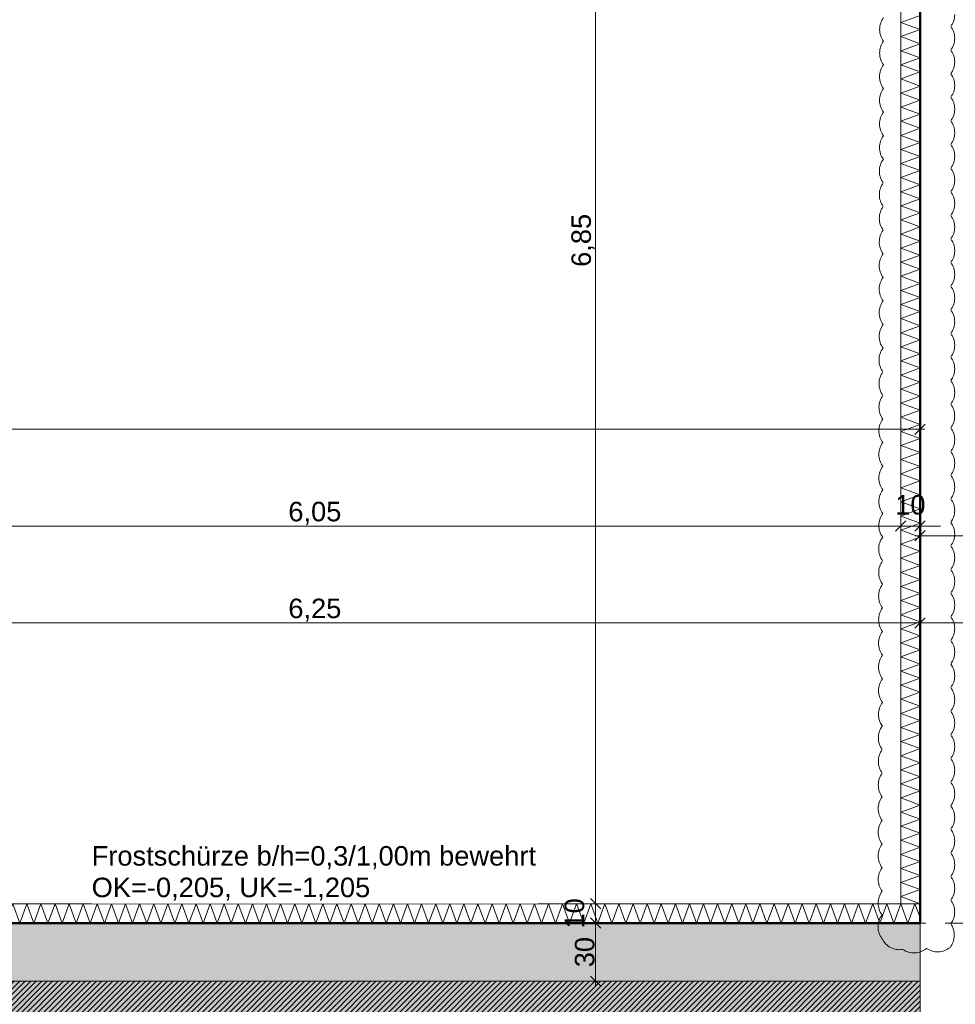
# Model space of a CAD drawing. Header units: metres. Extents: x -273 to 6, y -183 to 13.
# Tile 252 of 256: x -55.32 to -50.49, y -28.42 to -23.33. Entities that reach past the tile are written whole.
import ezdxf

# ---------------------------------------------------------------- set-up
doc = ezdxf.new("R2010")
doc.units = ezdxf.units.M
doc.header["$LTSCALE"] = 0.05
doc.header["$PDMODE"] = 1
doc.header["$PDSIZE"] = -2
doc.linetypes.add('ISO-02 Strichlinie', pattern=[3.81, 3.048, -0.762])
doc.layers.get('0').update_dxf_attribs({"lineweight": 25})
for name, color, linetype, lineweight, true_color in [('00 -Bauelemente -Dämmung innen', 7, 'Continuous', 9, 0xff7fe6), ('30 -32 Gründung- 2 Flachgründungen u. Bodenplatten', 7, 'Continuous', 9, 0xff6633), ('30 -32 Gründung-4 Frostschürze', 7, 'Continuous', 9, 0x66aaff), ('70 -72 Beschriftung- 1 Beschriftung allgemein', 7, 'Continuous', 9, 0xff6633), ('70 -76 Bemaßung- 2 Allgemein', 7, 'Continuous', 5, 0x6666cc), ('70 -77 Revision- 2 Wolken', 7, 'Continuous', 18, 0x944cff)]:
    doc.layers.add(name, color=color, linetype=linetype, lineweight=lineweight, true_color=true_color)
doc.layers.add('30 -35 Decken- 2 Beläge- Dämmung', color=7, linetype='Continuous', lineweight=9)
doc.layers.add('Keine', color=7, linetype='Continuous', lineweight=9)
doc.styles.add('Arial', font='arial.ttf')
doc.dimstyles.new('k+k_klein', dxfattribs={"dimtxt": 0.100689, "dimasz": 0.05302, "dimexe": 0.05, "dimexo": 0.15, "dimgap": 0.005, "dimtad": 1, "dimdec": 3, "dimtxsty": 'Arial', "dimblk": 'VW_SLASH-2', "dimblk1": 'VW_SLASH-2', "dimblk2": 'VW_SLASH-2', "dimcen": 0, "dimdle": 0.025, "dimadec": 3, "dimazin": 0, "dimtfac": 0.75, "dimtdec": 3, "dimtix": 1, "dimtmove": 0, "dimatfit": 0, "dimldrblk": 'VW_FILLEDARROW', "dimfxl": 0.1, "dimfxlon": 1, "dimfrac": 2, "dimtolj": 1, "dimarcsym": 0})

# ---------------------------------------------------------------- blocks, each defined once
blk = doc.blocks.new('Gruppe-634')
at = {"color": 255, "linetype": 'Continuous', "lineweight": 5}
blk.add_wipeout([(-56.921, -27.997), (-50.671, -27.997), (-50.671, -27.897), (-56.921, -27.897)], dxfattribs=at).dxf.layer = '00 -Bauelemente -Dämmung innen'
blk = doc.blocks.new('Gruppe-635')
at = {"layer": '00 -Bauelemente -Dämmung innen', "color": 7, "transparency": 33554687, "flags": 128}
blk.add_lwpolyline([(-56.921, -27.997), (-56.8846, -27.897), (-56.8482, -27.997), (-56.8118, -27.897), (-56.7754, -27.997), (-56.739, -27.897), (-56.7026, -27.997), (-56.6662, -27.897), (-56.6298, -27.997), (-56.5934, -27.897), (-56.557, -27.997), (-56.5206, -27.897), (-56.4842, -27.997), (-56.4478, -27.897), (-56.4114, -27.997), (-56.375, -27.897), (-56.3386, -27.997), (-56.3023, -27.897), (-56.2659, -27.997), (-56.2295, -27.897), (-56.1931, -27.997), (-56.1567, -27.897), (-56.1203, -27.997), (-56.0839, -27.897), (-56.0475, -27.997), (-56.0111, -27.897), (-55.9747, -27.997), (-55.9383, -27.897), (-55.9019, -27.997), (-55.8655, -27.897), (-55.8291, -27.997), (-55.7927, -27.897), (-55.7563, -27.997), (-55.7199, -27.897), (-55.6835, -27.997), (-55.6471, -27.897), (-55.6107, -27.997), (-55.5743, -27.897), (-55.5379, -27.997), (-55.5015, -27.897), (-55.4651, -27.997), (-55.4287, -27.897), (-55.3923, -27.997), (-55.3559, -27.897), (-55.3195, -27.997), (-55.2831, -27.897), (-55.2467, -27.997), (-55.2103, -27.897), (-55.1739, -27.997), (-55.1375, -27.897), (-55.1011, -27.997), (-55.0648, -27.897), (-55.0284, -27.997), (-54.992, -27.897), (-54.9556, -27.997), (-54.9192, -27.897), (-54.8828, -27.997), (-54.8464, -27.897), (-54.81, -27.997), (-54.7736, -27.897), (-54.7372, -27.997), (-54.7008, -27.897), (-54.6644, -27.997), (-54.628, -27.897), (-54.5916, -27.997), (-54.5552, -27.897), (-54.5188, -27.997), (-54.4824, -27.897), (-54.446, -27.997), (-54.4096, -27.897), (-54.3732, -27.997), (-54.3368, -27.897), (-54.3004, -27.997), (-54.264, -27.897), (-54.2276, -27.997), (-54.1912, -27.897), (-54.1548, -27.997), (-54.1184, -27.897), (-54.082, -27.997), (-54.0456, -27.897), (-54.0092, -27.997), (-53.9728, -27.897), (-53.9364, -27.997), (-53.9, -27.897), (-53.8636, -27.997), (-53.8273, -27.897), (-53.7909, -27.997), (-53.7545, -27.897), (-53.7181, -27.997), (-53.6817, -27.897), (-53.6453, -27.997), (-53.6089, -27.897), (-53.5725, -27.997), (-53.5361, -27.897), (-53.4997, -27.997), (-53.4633, -27.897), (-53.4269, -27.997), (-53.3905, -27.897), (-53.3541, -27.997), (-53.3177, -27.897), (-53.2813, -27.997), (-53.2449, -27.897), (-53.2085, -27.997), (-53.1721, -27.897), (-53.1357, -27.997), (-53.0993, -27.897), (-53.0629, -27.997), (-53.0265, -27.897), (-52.9901, -27.997), (-52.9537, -27.897), (-52.9173, -27.997), (-52.8809, -27.897), (-52.8445, -27.997), (-52.8081, -27.897), (-52.7717, -27.997), (-52.7353, -27.897), (-52.6989, -27.997), (-52.6625, -27.897), (-52.6262, -27.997), (-52.5898, -27.897), (-52.5534, -27.997), (-52.517, -27.897), (-52.4806, -27.997), (-52.4442, -27.897), (-52.4078, -27.997), (-52.3714, -27.897), (-52.335, -27.997), (-52.2986, -27.897), (-52.2622, -27.997), (-52.2258, -27.897), (-52.1894, -27.997), (-52.153, -27.897), (-52.1166, -27.997), (-52.0802, -27.897), (-52.0438, -27.997), (-52.0074, -27.897), (-51.971, -27.997), (-51.9346, -27.897), (-51.8982, -27.997), (-51.8618, -27.897), (-51.8254, -27.997), (-51.789, -27.897), (-51.7526, -27.997), (-51.7162, -27.897), (-51.6798, -27.997), (-51.6434, -27.897), (-51.607, -27.997), (-51.5706, -27.897), (-51.5342, -27.997), (-51.4978, -27.897), (-51.4614, -27.997), (-51.425, -27.897), (-51.3887, -27.997), (-51.3523, -27.897), (-51.3159, -27.997), (-51.2795, -27.897), (-51.2431, -27.997), (-51.2067, -27.897), (-51.1703, -27.997), (-51.1339, -27.897), (-51.0975, -27.997), (-51.0611, -27.897), (-51.0247, -27.997), (-50.9883, -27.897), (-50.9519, -27.997), (-50.9155, -27.897), (-50.8791, -27.997), (-50.8427, -27.897), (-50.8063, -27.997), (-50.7699, -27.897), (-50.7335, -27.997), (-50.6971, -27.897), (-50.671, -27.9688)], dxfattribs=at)
blk = doc.blocks.new('Gruppe-636')
at = {"layer": '00 -Bauelemente -Dämmung innen', "color": 7, "linetype": 'Continuous', "lineweight": 9, "transparency": 33554687}
blk.add_line((-56.921, -27.897), (-56.921, -27.997), dxfattribs=at)
blk = doc.blocks.new('Gruppe-637')
at = {"layer": '00 -Bauelemente -Dämmung innen', "color": 7, "linetype": 'Continuous', "lineweight": 9, "transparency": 33554687}
blk.add_line((-50.671, -27.997), (-50.671, -27.897), dxfattribs=at)
blk = doc.blocks.new('Gruppe-638')
at = {"color": 7, "transparency": 33554687}
for name in ['Gruppe-636', 'Gruppe-637']:
    blk.add_blockref(name, (0, 0), dxfattribs=at)
blk = doc.blocks.new('Gruppe-639')
at = {"layer": '00 -Bauelemente -Dämmung innen', "color": 7, "linetype": 'Continuous', "lineweight": 9, "transparency": 33554687}
blk.add_line((-50.671, -27.897), (-56.921, -27.897), dxfattribs=at)
blk = doc.blocks.new('Gruppe-640')
at = {"layer": '00 -Bauelemente -Dämmung innen', "color": 7, "linetype": 'Continuous', "lineweight": 9, "transparency": 33554687}
blk.add_line((-56.921, -27.997), (-50.671, -27.997), dxfattribs=at)
blk = doc.blocks.new('Gruppe-641')
at = {"color": 7, "transparency": 33554687}
for name in ['Gruppe-639', 'Gruppe-640']:
    blk.add_blockref(name, (0, 0), dxfattribs=at)
blk = doc.blocks.new('Gruppe-642')
at = {"layer": '00 -Bauelemente -Dämmung innen', "color": 7}
blk.add_blockref('Gruppe-634', (0, 0), dxfattribs=at)
at = {"color": 7, "transparency": 33554687}
for name in ['Gruppe-638', 'Gruppe-641']:
    blk.add_blockref(name, (0, 0), dxfattribs=at)
at = {"layer": '00 -Bauelemente -Dämmung innen', "color": 7, "transparency": 33554687}
blk.add_blockref('Gruppe-635', (0, 0), dxfattribs=at)
blk = doc.blocks.new('Gruppe-643')
at = {"layer": '00 -Bauelemente -Dämmung innen', "color": 7, "transparency": 33554687}
blk.add_blockref('Gruppe-642', (0, 0), dxfattribs=at)
at = {"layer": '00 -Bauelemente -Dämmung innen', "color": 0, "flags": 1}
for tag in ['prm0_value', 'prm1_value', 'prm2_value', 'prm3_value', 'prm4_value', 'prm5_value', 'prm6_value', 'IFC_UUID', 'instanceID', 'prm0_name', 'prm0_type', 'prm1_name', 'prm1_type', 'prm2_name', 'prm2_type', 'prm3_name', 'prm3_type', 'prm4_name', 'prm4_type', 'prm5_name', 'prm5_type', 'prm6_name', 'prm6_type']:
    blk.add_attdef(tag, (-56.921, -27.997), '', height=0.00018, dxfattribs=at)
blk = doc.blocks.new('Gruppe-2591')
at = {"color": 255, "linetype": 'Continuous', "lineweight": 5}
blk.add_wipeout([(-50.671, -27.897), (-50.671, -21.047), (-50.771, -21.047), (-50.771, -27.897)], dxfattribs=at).dxf.layer = '00 -Bauelemente -Dämmung innen'
blk = doc.blocks.new('Gruppe-2592')
at = {"layer": '00 -Bauelemente -Dämmung innen', "color": 7, "transparency": 33554687, "flags": 128}
blk.add_lwpolyline([(-50.671, -27.897), (-50.771, -27.8606), (-50.671, -27.8242), (-50.771, -27.7879), (-50.671, -27.7515), (-50.771, -27.7151), (-50.671, -27.6787), (-50.771, -27.6423), (-50.671, -27.6059), (-50.771, -27.5695), (-50.671, -27.5331), (-50.771, -27.4967), (-50.671, -27.4603), (-50.771, -27.4239), (-50.671, -27.3875), (-50.771, -27.3511), (-50.671, -27.3147), (-50.771, -27.2783), (-50.671, -27.2419), (-50.771, -27.2055), (-50.671, -27.1691), (-50.771, -27.1327), (-50.671, -27.0963), (-50.771, -27.0599), (-50.671, -27.0235), (-50.771, -26.9871), (-50.671, -26.9507), (-50.771, -26.9143), (-50.671, -26.8779), (-50.771, -26.8415), (-50.671, -26.8051), (-50.771, -26.7687), (-50.671, -26.7323), (-50.771, -26.6959), (-50.671, -26.6595), (-50.771, -26.6231), (-50.671, -26.5867), (-50.771, -26.5504), (-50.671, -26.514), (-50.771, -26.4776), (-50.671, -26.4412), (-50.771, -26.4048), (-50.671, -26.3684), (-50.771, -26.332), (-50.671, -26.2956), (-50.771, -26.2592), (-50.671, -26.2228), (-50.771, -26.1864), (-50.671, -26.15), (-50.771, -26.1136), (-50.671, -26.0772), (-50.771, -26.0408), (-50.671, -26.0044), (-50.771, -25.968), (-50.671, -25.9316), (-50.771, -25.8952), (-50.671, -25.8588), (-50.771, -25.8224), (-50.671, -25.786), (-50.771, -25.7496), (-50.671, -25.7132), (-50.771, -25.6768), (-50.671, -25.6404), (-50.771, -25.604), (-50.671, -25.5676), (-50.771, -25.5312), (-50.671, -25.4948), (-50.771, -25.4584), (-50.671, -25.422), (-50.771, -25.3856), (-50.671, -25.3493), (-50.771, -25.3129), (-50.671, -25.2765), (-50.771, -25.2401), (-50.671, -25.2037), (-50.771, -25.1673), (-50.671, -25.1309), (-50.771, -25.0945), (-50.671, -25.0581), (-50.771, -25.0217), (-50.671, -24.9853), (-50.771, -24.9489), (-50.671, -24.9125), (-50.771, -24.8761), (-50.671, -24.8397), (-50.771, -24.8033), (-50.671, -24.7669), (-50.771, -24.7305), (-50.671, -24.6941), (-50.771, -24.6577), (-50.671, -24.6213), (-50.771, -24.5849), (-50.671, -24.5485), (-50.771, -24.5121), (-50.671, -24.4757), (-50.771, -24.4393), (-50.671, -24.4029), (-50.771, -24.3665), (-50.671, -24.3301), (-50.771, -24.2937), (-50.671, -24.2573), (-50.771, -24.2209), (-50.671, -24.1845), (-50.771, -24.1481), (-50.671, -24.1118), (-50.771, -24.0754), (-50.671, -24.039), (-50.771, -24.0026), (-50.671, -23.9662), (-50.771, -23.9298), (-50.671, -23.8934), (-50.771, -23.857), (-50.671, -23.8206), (-50.771, -23.7842), (-50.671, -23.7478), (-50.771, -23.7114), (-50.671, -23.675), (-50.771, -23.6386), (-50.671, -23.6022), (-50.771, -23.5658), (-50.671, -23.5294), (-50.771, -23.493), (-50.671, -23.4566), (-50.771, -23.4202), (-50.671, -23.3838), (-50.771, -23.3474), (-50.671, -23.311)], dxfattribs=at)
blk = doc.blocks.new('Gruppe-2593')
at = {"layer": '00 -Bauelemente -Dämmung innen', "color": 7, "linetype": 'Continuous', "lineweight": 9, "transparency": 33554687}
blk.add_line((-50.771, -27.897), (-50.671, -27.897), dxfattribs=at)
blk = doc.blocks.new('Gruppe-2595')
at = {"color": 7, "transparency": 33554687}
blk.add_blockref('Gruppe-2593', (0, 0), dxfattribs=at)
blk = doc.blocks.new('Gruppe-2596')
at = {"layer": '00 -Bauelemente -Dämmung innen', "color": 7, "linetype": 'Continuous', "lineweight": 9, "transparency": 33554687}
blk.add_line((-50.771, -21.047), (-50.771, -27.897), dxfattribs=at)
blk = doc.blocks.new('Gruppe-2597')
at = {"layer": '00 -Bauelemente -Dämmung innen', "color": 7, "linetype": 'Continuous', "lineweight": 9, "transparency": 33554687}
blk.add_line((-50.671, -27.897), (-50.671, -21.047), dxfattribs=at)
blk = doc.blocks.new('Gruppe-2598')
at = {"color": 7, "transparency": 33554687}
for name in ['Gruppe-2596', 'Gruppe-2597']:
    blk.add_blockref(name, (0, 0), dxfattribs=at)
blk = doc.blocks.new('Gruppe-2599')
at = {"layer": '00 -Bauelemente -Dämmung innen', "color": 7}
blk.add_blockref('Gruppe-2591', (0, 0), dxfattribs=at)
at = {"color": 7, "transparency": 33554687}
for name in ['Gruppe-2595', 'Gruppe-2598']:
    blk.add_blockref(name, (0, 0), dxfattribs=at)
at = {"layer": '00 -Bauelemente -Dämmung innen', "color": 7, "transparency": 33554687}
blk.add_blockref('Gruppe-2592', (0, 0), dxfattribs=at)
blk = doc.blocks.new('Gruppe-2600')
at = {"layer": '00 -Bauelemente -Dämmung innen', "color": 7, "transparency": 33554687}
blk.add_blockref('Gruppe-2599', (0, 0), dxfattribs=at)
at = {"layer": '00 -Bauelemente -Dämmung innen', "color": 0, "flags": 1}
for tag in ['prm0_value', 'prm1_value', 'prm2_value', 'prm3_value', 'prm4_value', 'prm5_value', 'prm6_value', 'IFC_UUID', 'instanceID', 'prm0_name', 'prm0_type', 'prm1_name', 'prm1_type', 'prm2_name', 'prm2_type', 'prm3_name', 'prm3_type', 'prm4_name', 'prm4_type', 'prm5_name', 'prm5_type', 'prm6_name', 'prm6_type']:
    blk.add_attdef(tag, (-50.771, -27.897), '', height=0.00018, dxfattribs=at)
blk = doc.blocks.new('Gruppe-2688')
at = {"layer": '70 -77 Revision- 2 Wolken', "transparency": 33554687, "flags": 128}
blk.add_lwpolyline([(-50.8592, -23.3219, 0.162278), (-50.8796, -23.3828, 0.162278), (-50.8594, -23.4438, 0.162278), (-50.8798, -23.5047, 0.162278), (-50.8596, -23.5657, 0.162278), (-50.88, -23.6266, 0.162278), (-50.8598, -23.6876, 0.162278), (-50.8803, -23.7485, 0.162278), (-50.86, -23.8095, 0.162278), (-50.8805, -23.8705, 0.162278), (-50.8603, -23.9315, 0.162278), (-50.8807, -23.9924, 0.162278), (-50.8605, -24.0534, 0.162278), (-50.8809, -24.1143, 0.162278), (-50.8607, -24.1753, 0.162278), (-50.8811, -24.2362, 0.162278), (-50.8609, -24.2972, 0.162278), (-50.8813, -24.3581, 0.162278), (-50.8611, -24.4191, 0.162278), (-50.8816, -24.4801, 0.162278), (-50.8613, -24.5411, 0.162278), (-50.8818, -24.602, 0.162278), (-50.8616, -24.663, 0.162278), (-50.882, -24.7239, 0.162278), (-50.8618, -24.7849, 0.162278), (-50.8822, -24.8458, 0.162278), (-50.862, -24.9068, 0.162278), (-50.8824, -24.9677, 0.162278), (-50.8622, -25.0287, 0.162278), (-50.8826, -25.0897, 0.162278), (-50.8624, -25.1507, 0.162278), (-50.8829, -25.2116, 0.162278), (-50.8626, -25.2726, 0.162278), (-50.8831, -25.3335, 0.162278), (-50.8629, -25.3945, 0.162278), (-50.8833, -25.4554, 0.162278), (-50.8631, -25.5164, 0.162278), (-50.8835, -25.5773, 0.162278), (-50.8633, -25.6383, 0.162278), (-50.8837, -25.6993, 0.162278), (-50.8635, -25.7602, 0.162278), (-50.8839, -25.8212, 0.162278), (-50.8637, -25.8822, 0.162278), (-50.8842, -25.9431, 0.162278), (-50.864, -26.0041, 0.162278), (-50.8844, -26.065, 0.162278), (-50.8642, -26.126, 0.162278), (-50.8846, -26.1869, 0.162278), (-50.8644, -26.2479, 0.162278), (-50.8848, -26.3089, 0.162278), (-50.8646, -26.3698, 0.162278), (-50.885, -26.4308, 0.162278), (-50.8648, -26.4918, 0.162278), (-50.8853, -26.5527, 0.162278), (-50.865, -26.6137, 0.162278), (-50.8855, -26.6746, 0.162278), (-50.8653, -26.7356, 0.162278), (-50.8857, -26.7965, 0.162278), (-50.8655, -26.8575, 0.162278), (-50.8859, -26.9185, 0.162278), (-50.8657, -26.9794, 0.162278), (-50.8861, -27.0404, 0.162278), (-50.8659, -27.1014, 0.162278), (-50.8863, -27.1623, 0.162278), (-50.8661, -27.2233, 0.162278), (-50.8866, -27.2842, 0.162278), (-50.8663, -27.3452, 0.162278), (-50.8868, -27.4061, 0.162278), (-50.8666, -27.4671, 0.162278), (-50.887, -27.5281, 0.162278), (-50.8668, -27.589, 0.162278), (-50.8872, -27.65, 0.162278), (-50.867, -27.711, 0.162278), (-50.8874, -27.7719, 0.162278), (-50.8672, -27.8329, 0.162278), (-50.8876, -27.8938, 0.162278), (-50.8674, -27.9548, 0.162278), (-50.8879, -28.0157, 0.162278), (-50.8676, -28.0767, 0.162278), (-50.8231, -28.123, 0.162278), (-50.7597, -28.1333, 0.162278), (-50.6979, -28.1509, 0.162278), (-50.6379, -28.1279, 0.162278), (-50.5761, -28.1454, 0.162278), (-50.5161, -28.1224, 0.162278), (-50.494, -28.062, 0.162278), (-50.5125, -28.0005, 0.162278), (-50.4921, -27.9395, 0.162278), (-50.5125, -27.8786, 0.162278), (-50.4921, -27.8176, 0.162278), (-50.5125, -27.7567, 0.162278), (-50.4921, -27.6957, 0.162278), (-50.5125, -27.6347, 0.162278), (-50.4921, -27.5738, 0.162278), (-50.5125, -27.5128, 0.162278), (-50.4921, -27.4519, 0.162278), (-50.5125, -27.3909, 0.162278), (-50.4921, -27.3299, 0.162278), (-50.5125, -27.269, 0.162278), (-50.4921, -27.208, 0.162278), (-50.5125, -27.1471, 0.162278), (-50.4921, -27.0861, 0.162278), (-50.5125, -27.0251, 0.162278), (-50.4921, -26.9642, 0.162278), (-50.5125, -26.9032, 0.162278), (-50.4922, -26.8423, 0.162278), (-50.5125, -26.7813, 0.162278), (-50.4922, -26.7203, 0.162278), (-50.5125, -26.6594, 0.162278), (-50.4922, -26.5984, 0.162278), (-50.5125, -26.5375, 0.162278), (-50.4922, -26.4765, 0.162278), (-50.5125, -26.4155, 0.162278), (-50.4922, -26.3546, 0.162278), (-50.5125, -26.2936, 0.162278), (-50.4922, -26.2327, 0.162278), (-50.5125, -26.1717, 0.162278), (-50.4922, -26.1107, 0.162278), (-50.5125, -26.0498, 0.162278), (-50.4922, -25.9888, 0.162278), (-50.5125, -25.9279, 0.162278), (-50.4922, -25.8669, 0.162278), (-50.5125, -25.8059, 0.162278), (-50.4922, -25.745, 0.162278), (-50.5125, -25.684, 0.162278), (-50.4922, -25.6231, 0.162278), (-50.5125, -25.5621, 0.162278), (-50.4922, -25.5011, 0.162278), (-50.5125, -25.4402, 0.162278), (-50.4922, -25.3792, 0.162278), (-50.5125, -25.3183, 0.162278), (-50.4922, -25.2573, 0.162278), (-50.5125, -25.1963, 0.162278), (-50.4922, -25.1354, 0.162278), (-50.5125, -25.0744, 0.162278), (-50.4922, -25.0135, 0.162278), (-50.5125, -24.9525, 0.162278), (-50.4922, -24.8915, 0.162278), (-50.5125, -24.8306, 0.162278), (-50.4922, -24.7696, 0.162278), (-50.5125, -24.7087, 0.162278), (-50.4922, -24.6477, 0.162278), (-50.5125, -24.5867, 0.162278), (-50.4922, -24.5258, 0.162278), (-50.5125, -24.4648, 0.162278), (-50.4922, -24.4039, 0.162278), (-50.5125, -24.3429, 0.162278), (-50.4922, -24.2819, 0.162278), (-50.5125, -24.221, 0.162278), (-50.4922, -24.16, 0.162278), (-50.5125, -24.0991, 0.162278), (-50.4922, -24.0381, 0.162278), (-50.5125, -23.9771, 0.162278), (-50.4922, -23.9162, 0.162278), (-50.5125, -23.8552, 0.162278), (-50.4922, -23.7943, 0.162278), (-50.5125, -23.7333, 0.162278), (-50.4922, -23.6723, 0.162278), (-50.5125, -23.6114, 0.162278), (-50.4922, -23.5504, 0.162278), (-50.5125, -23.4895, 0.162278), (-50.4922, -23.4285, 0.162278), (-50.5125, -23.3675, 0.162278), (-50.4922, -23.3066, 0.162278)], format="xyb", dxfattribs=at)
blk = doc.blocks.new('_FU_2D LP5 (2D)')
at = {"layer": '30 -35 Decken- 2 Beläge- Dämmung', "linetype": 'Continuous', "lineweight": 18, "true_color": 0xd9d9d9}
h = blk.add_hatch(dxfattribs=at)
h.set_pattern_fill('Schraffur grau', color=254, style=0, pattern_type=2)
h.set_pattern_definition([(45, (-88.613402, -25.839444), (0.014142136, -0.014142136), [])])
h.paths.add_polyline_path([(-75.77099996, -21.84704198), (-74.77099996, -21.84704198), (-74.77099996, -20.54704198), (-75.67099996, -20.54704198), (-75.67099996, -14.84704198), (-79.77099996, -14.84704198), (-79.77099996, -29.09704198), (-80.92099996, -29.09704198), (-80.92099996, -29.93902719), (-80.92109109, -29.93902719), (-80.92109109, -33.19704198), (-84.92099996, -33.19704198), (-84.92099996, -29.93902719), (-84.92109109, -29.93902719), (-84.92109109, -29.09704198), (-89.17099996, -29.09704198), (-89.17099996, -33.19704198), (-93.17109109, -33.19704198), (-93.17109109, -29.09704198), (-98.82099996, -29.09704198), (-98.82099996, -34.09704198), (-75.67099996, -34.09704198), (-75.67099996, -30.59704198), (-73.67099996, -30.59704198), (-73.67099996, -35.19704198), (-74.57099996, -35.19704198), (-74.57099996, -38.67204198), (-73.89599996, -38.67204198), (-73.89599996, -39.34704198), (-67.52099996, -39.34704198), (-67.52099996, -38.34704198), (-65.32099996, -38.34704198), (-65.32099996, -39.34704198), (-59.27099996, -39.34704198), (-59.27099996, -38.34704198), (-57.07099996, -38.34704198), (-57.07099996, -39.34704198), (-50.67099996, -39.34704198), (-50.67099996, -28.29704198), (-56.92099996, -28.29704198), (-56.92099996, -32.44704198), (-59.42099996, -32.44704198), (-59.42099996, -28.29704198), (-65.17099996, -28.29704198), (-65.17099996, -32.44704198), (-67.67099996, -32.44704198), (-67.67099996, -28.29704198), (-73.57099996, -28.29704198), (-73.57099996, -29.29704198), (-75.77099996, -29.29704198), (-75.77099996, -27.09704198), (-74.77099996, -27.09704198), (-74.77099996, -24.04704198), (-75.77099996, -24.04704198)])
at = {"layer": '30 -35 Decken- 2 Beläge- Dämmung', "flags": 128}
blk.add_lwpolyline([(-50.67099996, -39.34704198), (-50.67099996, -28.29704198), (-56.92099996, -28.29704198), (-56.92099996, -32.44704198)], dxfattribs=at)
at = {"layer": '00 -Bauelemente -Dämmung innen', "color": 7}
blk.add_blockref('Gruppe-643', (0, 0), dxfattribs=at)
at = {"layer": '30 -32 Gründung-4 Frostschürze', "linetype": 'Continuous', "lineweight": 0, "transparency": 33554534}
blk.add_hatch(color=161, dxfattribs=at).paths.add_polyline_path([(-56.92099996, -27.99704198), (-50.67099996, -27.99704198), (-50.67099996, -28.29704198), (-56.92099996, -28.29704198)])
at = {"layer": 'Keine', "linetype": 'Continuous', "lineweight": 0, "transparency": 33554511}
h = blk.add_hatch(color=43, dxfattribs=at)
h.paths.add_polyline_path([(-75.67109109, -30.59704198), (-73.67099996, -30.59704198), (-73.67099996, -35.19704198), (-74.57099996, -35.19704198), (-74.57099996, -38.67204198), (-73.89599996, -38.67204198), (-73.89599996, -39.34704198), (-67.52099996, -39.34704198), (-67.52099996, -38.34704198), (-65.32099996, -38.34704198), (-65.32099996, -39.34704198), (-59.27099996, -39.34704198), (-59.27099996, -38.34704198), (-57.07099996, -38.34704198), (-57.07099996, -39.34704198), (-50.67099996, -39.34704198), (-50.67099996, -28.29704198), (-56.92099996, -28.29704198), (-56.92099996, -32.44704198), (-59.42099996, -32.44704198), (-59.42099996, -28.29704198), (-65.17099996, -28.29704198), (-65.17099996, -32.44704198), (-67.67099996, -32.44704198), (-67.67099996, -28.29704198), (-73.57099996, -28.29704198), (-73.57099996, -29.29704198), (-75.77099996, -29.29704198), (-75.77099996, -27.09704198), (-74.77099996, -27.09704198), (-74.77099996, -24.04704198), (-75.77099996, -24.04704198), (-75.77099996, -21.84704198), (-74.77099996, -21.84704198), (-74.77099996, -20.54704198), (-75.67109109, -20.54704198), (-75.67109109, -10.69704198), (-75.42109109, -10.69704198), (-75.42109109, -9.44704198), (-81.42109109, -9.44704198), (-81.42109109, -13.94704198), (-84.42109109, -13.94704198), (-84.42109109, -6.44704198), (-81.95609109, -6.44704198), (-81.95609109, -3.29008264), (-84.69599996, -3.29008264), (-84.69599996, -0.54704198), (-88.07099996, -0.54704198), (-88.07099996, -2.44704198), (-89.37099996, -2.44704198), (-89.37099996, -0.54704198), (-89.57099996, -0.54704198), (-89.57099996, -2.89008719), (-92.77099996, -2.89008719), (-92.77099996, -0.54704198), (-93.72109109, -0.54704198), (-93.72109109, -8.09704198), (-92.67109109, -8.09704198), (-92.67109109, -6.44704198), (-89.67109109, -6.44704198), (-89.67109109, -13.94704198), (-92.67109109, -13.94704198), (-92.67109109, -9.29704198), (-98.82109109, -9.29704198), (-98.82109109, -11.09704198), (-94.09609109, -11.09704198), (-94.09609109, -23.54704198), (-98.82109109, -23.54704198), (-98.82109109, -34.09704198), (-75.67109109, -34.09704198)])
h.paths.add_polyline_path([(-89.17109109, -33.19704198), (-93.17109109, -33.19704198), (-93.17109109, -29.19704198), (-89.17109109, -29.19704198)])
h.paths.add_polyline_path([(-84.92109109, -29.19704198), (-80.92109109, -29.19704198), (-80.92109109, -33.19704198), (-84.92109109, -33.19704198)])
h.paths.add_polyline_path([(-85.12109109, -17.39704198), (-80.72109109, -17.39704198), (-80.72109109, -25.49704198), (-85.12109109, -25.49704198)])
h.paths.add_polyline_path([(-88.97109109, -25.49704198), (-93.37109109, -25.49704198), (-93.37109109, -17.39704198), (-88.97109109, -17.39704198)])
at = {"layer": '30 -32 Gründung- 2 Flachgründungen u. Bodenplatten', "linetype": 'ISO-02 Strichlinie', "flags": 128}
blk.add_lwpolyline([(-51.84599996, -20.14704198), (-50.12099996, -20.14704198), (-50.12099996, -27.99704198), (-50.67099996, -27.99704198)], dxfattribs=at)
at = {"layer": '30 -32 Gründung- 2 Flachgründungen u. Bodenplatten', "flags": 128}
blk.add_lwpolyline([(-50.67099996, -20.94704198), (-49.17099996, -20.94704198), (-49.17099996, -40.19704198), (-50.67099996, -40.19704198)], close=True, dxfattribs=at)
at = {"layer": '30 -32 Gründung-4 Frostschürze', "flags": 128}
blk.add_lwpolyline([(-56.92099996, -27.99704198), (-50.67099996, -27.99704198), (-50.67099996, -28.29704198), (-56.92099996, -28.29704198)], close=True, dxfattribs=at)
at = {"layer": 'Keine', "flags": 128}
blk.add_lwpolyline([(-50.67099996, -39.34704198), (-50.67099996, -28.29704198), (-56.92099996, -28.29704198), (-56.92099996, -32.44704198)], dxfattribs=at)
at = {"layer": '00 -Bauelemente -Dämmung innen', "color": 7}
blk.add_blockref('Gruppe-2600', (0, 0), dxfattribs=at)
at = {"layer": '70 -72 Beschriftung- 1 Beschriftung allgemein', "color": 103, "lineweight": 50, "true_color": 0x66cc7f, "flags": 128}
blk.add_lwpolyline([(-73.67099996, -20.14704198), (-68.12099996, -20.14704198), (-68.12099996, -21.64704198), (-64.72099996, -21.64704198), (-64.72099996, -20.14704198), (-59.67099996, -20.14704198), (-59.67099996, -21.44704198), (-56.67099996, -21.44704198), (-56.67099996, -20.14704198), (-51.84599996, -20.14704198), (-51.84599996, -20.94704198), (-50.67099996, -20.94704198), (-50.67099996, -27.99704198), (-56.92099996, -27.99704198), (-56.92099996, -26.94704198), (-59.42099996, -26.95071937), (-59.42099996, -27.99704198), (-65.17099996, -27.99704198), (-65.17099996, -26.94704198), (-67.67099996, -26.94704198), (-67.67099996, -27.99704198), (-73.57099996, -27.99704198)], dxfattribs=at)
at = {"layer": '70 -77 Revision- 2 Wolken'}
blk.add_blockref('Gruppe-2688', (0, 0), dxfattribs=at)
blk = doc.blocks.new('Gruppe-2721')
at = {"color": 255}
blk.add_wipeout([(-54.9485, -27.897), (-52.6435, -27.897), (-52.6435, -27.5725), (-54.9485, -27.5725)], dxfattribs=at).dxf.layer = '70 -72 Beschriftung- 1 Beschriftung allgemein'
at = {"layer": '70 -72 Beschriftung- 1 Beschriftung allgemein', "insert": (-54.9485, -27.5995), "char_height": 0.100689, "attachment_point": 1, "line_spacing_factor": 0.970891, "style": 'Arial'}
blk.add_mtext('Frostschürze b/h=0,3/1,00m bewehrt\\POK=-0,205, UK=-1,205', dxfattribs=at)
blk = doc.blocks.new('VW_SLASH-2')
at = {"color": 0, "linetype": 'ByBlock', "lineweight": -2, "transparency": 16777216}
blk.add_line((0.472, 0), (-1, 0), dxfattribs=at)
at = {"color": 0, "lineweight": 5, "transparency": 16777216, "flags": 128}
blk.add_lwpolyline([(0.5, 0.5), (-0.5, -0.5)], dxfattribs=at)
blk = doc.blocks.new('*D3769')
at = {"layer": '70 -76 Bemaßung- 2 Allgemein', "color": 0, "lineweight": -2}
for p, q in [((-50.671, -25.897), (-50.671, -26.047)), ((-49.921, -25.897), (-49.921, -26.047)), ((-49.974, -25.997), (-50.618, -25.997))]:
    blk.add_line(p, q, dxfattribs=at)
at = {"layer": 'Defpoints', "color": 0}
for p in [(-50.671, -25.497), (-49.921, -25.497), (-50.671, -25.997)]:
    blk.add_point(p, dxfattribs=at)
at = {"layer": '70 -76 Bemaßung- 2 Allgemein', "color": 0, "lineweight": -2, "xscale": 0.05302001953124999, "yscale": 0.05302001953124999, "zscale": 0.05302001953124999, "rotation": 180}
blk.add_blockref('VW_SLASH-2', (-50.671, -25.997), dxfattribs=at)
at = {"layer": '70 -76 Bemaßung- 2 Allgemein', "color": 0, "lineweight": -2, "xscale": 0.05302001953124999, "yscale": 0.05302001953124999, "zscale": 0.05302001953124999}
blk.add_blockref('VW_SLASH-2', (-49.921, -25.997), dxfattribs=at)
at = {"layer": '70 -76 Bemaßung- 2 Allgemein', "color": 0, "insert": (-50.296, -25.9408), "char_height": 0.10069, "attachment_point": 5, "style": 'Arial'}
blk.add_mtext('\\A1;75', dxfattribs=at)
blk = doc.blocks.new('VW_FILLEDARROW')
at = {"linetype": 'Continuous', "lineweight": 0, "transparency": 16777216}
blk.add_hatch(color=0, dxfattribs=at).paths.add_polyline_path([(-2.829, 0.758), (0, 0), (-2.829, -0.758)])
at = {"color": 0, "lineweight": 5, "transparency": 16777216, "flags": 128}
blk.add_lwpolyline([(-2.829, 0.758), (0, 0), (-2.829, -0.758)], close=True, dxfattribs=at)
blk = doc.blocks.new('*D3802')
at = {"layer": '70 -76 Bemaßung- 2 Allgemein', "color": 0, "lineweight": -2}
for p, q in [((-50.771, -21.847), (-50.771, -21.997)), ((-50.671, -22.047), (-50.671, -21.897)), ((-50.824, -21.947), (-50.877, -21.947)), ((-50.671, -21.947), (-50.771, -21.947)), ((-50.618, -21.947), (-50.565, -21.947))]:
    blk.add_line(p, q, dxfattribs=at)
at = {"layer": 'Defpoints', "color": 0}
for p in [(-50.771, -21.047), (-50.771, -21.947), (-50.671, -25.997)]:
    blk.add_point(p, dxfattribs=at)
at = {"layer": '70 -76 Bemaßung- 2 Allgemein', "color": 0, "lineweight": -2, "xscale": 0.05302001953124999, "yscale": 0.05302001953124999, "zscale": 0.05302001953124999}
blk.add_blockref('VW_SLASH-2', (-50.771, -21.947), dxfattribs=at)
at = {"layer": '70 -76 Bemaßung- 2 Allgemein', "color": 0, "lineweight": -2, "xscale": 0.05302001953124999, "yscale": 0.05302001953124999, "zscale": 0.05302001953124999, "rotation": 180}
blk.add_blockref('VW_SLASH-2', (-50.671, -21.947), dxfattribs=at)
at = {"layer": '70 -76 Bemaßung- 2 Allgemein', "color": 0, "insert": (-50.721, -21.8381), "char_height": 0.10069, "attachment_point": 5, "style": 'Arial'}
blk.add_mtext('\\A1;10', dxfattribs=at)
blk = doc.blocks.new('*D3824')
at = {"layer": '70 -76 Bemaßung- 2 Allgemein', "color": 0, "lineweight": -2}
for p, q in [((-56.921, -26.547), (-56.921, -26.397)), ((-50.671, -26.547), (-50.671, -26.397)), ((-50.724, -26.447), (-56.868, -26.447))]:
    blk.add_line(p, q, dxfattribs=at)
at = {"layer": 'Defpoints', "color": 0}
for p in [(-56.921, -26.447), (-56.921, -26.947), (-50.671, -27.997)]:
    blk.add_point(p, dxfattribs=at)
at = {"layer": '70 -76 Bemaßung- 2 Allgemein', "color": 0, "lineweight": -2, "xscale": 0.05302001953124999, "yscale": 0.05302001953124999, "zscale": 0.05302001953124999, "rotation": 180}
blk.add_blockref('VW_SLASH-2', (-56.921, -26.447), dxfattribs=at)
at = {"layer": '70 -76 Bemaßung- 2 Allgemein', "color": 0, "lineweight": -2, "xscale": 0.05302001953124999, "yscale": 0.05302001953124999, "zscale": 0.05302001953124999}
blk.add_blockref('VW_SLASH-2', (-50.671, -26.447), dxfattribs=at)
at = {"layer": '70 -76 Bemaßung- 2 Allgemein', "color": 0, "insert": (-53.796, -26.3816), "char_height": 0.10069, "attachment_point": 5, "style": 'Arial'}
blk.add_mtext('\\A1;6,25', dxfattribs=at)
blk = doc.blocks.new('*D3825')
at = {"layer": '70 -76 Bemaßung- 2 Allgemein', "color": 0, "lineweight": -2}
for p, q in [((-50.671, -26.547), (-50.671, -26.397)), ((-49.921, -26.547), (-49.921, -26.397)), ((-49.974, -26.447), (-50.618, -26.447))]:
    blk.add_line(p, q, dxfattribs=at)
at = {"layer": 'Defpoints', "color": 0}
for p in [(-50.671, -26.447), (-50.671, -27.997), (-49.921, -27.997)]:
    blk.add_point(p, dxfattribs=at)
at = {"layer": '70 -76 Bemaßung- 2 Allgemein', "color": 0, "lineweight": -2, "xscale": 0.05302001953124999, "yscale": 0.05302001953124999, "zscale": 0.05302001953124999, "rotation": 180}
blk.add_blockref('VW_SLASH-2', (-50.671, -26.447), dxfattribs=at)
at = {"layer": '70 -76 Bemaßung- 2 Allgemein', "color": 0, "lineweight": -2, "xscale": 0.05302001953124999, "yscale": 0.05302001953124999, "zscale": 0.05302001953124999}
blk.add_blockref('VW_SLASH-2', (-49.921, -26.447), dxfattribs=at)
at = {"layer": '70 -76 Bemaßung- 2 Allgemein', "color": 0, "insert": (-50.296, -26.3908), "char_height": 0.10069, "attachment_point": 5, "style": 'Arial'}
blk.add_mtext('\\A1;75', dxfattribs=at)
blk = doc.blocks.new('*D3838')
at = {"layer": '70 -76 Bemaßung- 2 Allgemein', "color": 0, "lineweight": -2}
for p, q in [((-56.821, -26.047), (-56.821, -25.897)), ((-50.771, -26.047), (-50.771, -25.897)), ((-50.824, -25.947), (-56.768, -25.947))]:
    blk.add_line(p, q, dxfattribs=at)
at = {"layer": 'Defpoints', "color": 0}
for p in [(-56.821, -25.947), (-56.821, -26.847), (-50.771, -27.897)]:
    blk.add_point(p, dxfattribs=at)
at = {"layer": '70 -76 Bemaßung- 2 Allgemein', "color": 0, "lineweight": -2, "xscale": 0.05302001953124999, "yscale": 0.05302001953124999, "zscale": 0.05302001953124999, "rotation": 180}
blk.add_blockref('VW_SLASH-2', (-56.821, -25.947), dxfattribs=at)
at = {"layer": '70 -76 Bemaßung- 2 Allgemein', "color": 0, "lineweight": -2, "xscale": 0.05302001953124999, "yscale": 0.05302001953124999, "zscale": 0.05302001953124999}
blk.add_blockref('VW_SLASH-2', (-50.771, -25.947), dxfattribs=at)
at = {"layer": '70 -76 Bemaßung- 2 Allgemein', "color": 0, "insert": (-53.796, -25.8816), "char_height": 0.10069, "attachment_point": 5, "style": 'Arial'}
blk.add_mtext('\\A1;6,05', dxfattribs=at)
blk = doc.blocks.new('*D3839')
at = {"layer": '70 -76 Bemaßung- 2 Allgemein', "color": 0, "lineweight": -2}
for p, q in [((-50.771, -26.047), (-50.771, -25.897)), ((-50.671, -26.047), (-50.671, -25.897)), ((-50.824, -25.947), (-50.877, -25.947)), ((-50.671, -25.947), (-50.771, -25.947)), ((-50.618, -25.947), (-50.565, -25.947))]:
    blk.add_line(p, q, dxfattribs=at)
at = {"layer": 'Defpoints', "color": 0}
for p in [(-50.771, -25.947), (-50.671, -26.947), (-50.771, -27.897)]:
    blk.add_point(p, dxfattribs=at)
at = {"layer": '70 -76 Bemaßung- 2 Allgemein', "color": 0, "lineweight": -2, "xscale": 0.05302001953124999, "yscale": 0.05302001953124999, "zscale": 0.05302001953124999}
blk.add_blockref('VW_SLASH-2', (-50.771, -25.947), dxfattribs=at)
at = {"layer": '70 -76 Bemaßung- 2 Allgemein', "color": 0, "lineweight": -2, "xscale": 0.05302001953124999, "yscale": 0.05302001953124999, "zscale": 0.05302001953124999, "rotation": 180}
blk.add_blockref('VW_SLASH-2', (-50.671, -25.947), dxfattribs=at)
at = {"layer": '70 -76 Bemaßung- 2 Allgemein', "color": 0, "insert": (-50.721, -25.8381), "char_height": 0.10069, "attachment_point": 5, "style": 'Arial'}
blk.add_mtext('\\A1;10', dxfattribs=at)
blk = doc.blocks.new('*D3841')
at = {"layer": '70 -76 Bemaßung- 2 Allgemein', "color": 0, "lineweight": -2}
for p, q in [((-73.571, -25.547), (-73.571, -25.397)), ((-50.671, -25.547), (-50.671, -25.397)), ((-50.724, -25.447), (-73.518, -25.447))]:
    blk.add_line(p, q, dxfattribs=at)
at = {"layer": 'Defpoints', "color": 0}
for p in [(-73.571, -25.447), (-73.571, -27.097), (-50.671, -27.997)]:
    blk.add_point(p, dxfattribs=at)
at = {"layer": '70 -76 Bemaßung- 2 Allgemein', "color": 0, "lineweight": -2, "xscale": 0.05302001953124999, "yscale": 0.05302001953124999, "zscale": 0.05302001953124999, "rotation": 180}
blk.add_blockref('VW_SLASH-2', (-73.571, -25.447), dxfattribs=at)
at = {"layer": '70 -76 Bemaßung- 2 Allgemein', "color": 0, "lineweight": -2, "xscale": 0.05302001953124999, "yscale": 0.05302001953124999, "zscale": 0.05302001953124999}
blk.add_blockref('VW_SLASH-2', (-50.671, -25.447), dxfattribs=at)
at = {"layer": '70 -76 Bemaßung- 2 Allgemein', "color": 0, "insert": (-62.121, -25.3816), "char_height": 0.10069, "attachment_point": 5, "style": 'Arial'}
blk.add_mtext('\\A1;22,90', dxfattribs=at)
blk = doc.blocks.new('*D3854')
at = {"layer": '70 -76 Bemaßung- 2 Allgemein', "color": 0, "lineweight": -2}
for p, q in [((-52.246, -21.047), (-52.396, -21.047)), ((-52.346, -27.844), (-52.346, -21.1001)), ((-52.246, -27.897), (-52.396, -27.897))]:
    blk.add_line(p, q, dxfattribs=at)
at = {"layer": 'Defpoints', "color": 0}
for p in [(-52.346, -21.047), (-51.946, -21.047), (-50.771, -27.897)]:
    blk.add_point(p, dxfattribs=at)
at = {"layer": '70 -76 Bemaßung- 2 Allgemein', "color": 0, "lineweight": -2, "xscale": 0.05302001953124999, "yscale": 0.05302001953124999, "zscale": 0.05302001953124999}
for p, rotation in [((-52.346, -21.047), 90), ((-52.346, -27.897), 270)]:
    blk.add_blockref('VW_SLASH-2', p, dxfattribs=dict(at, rotation=rotation))
at = {"layer": '70 -76 Bemaßung- 2 Allgemein', "color": 0, "insert": (-52.4115, -24.472), "char_height": 0.10069, "attachment_point": 5, "rotation": 90, "style": 'Arial'}
blk.add_mtext('\\A1;6,85', dxfattribs=at)
blk = doc.blocks.new('*D3855')
at = {"layer": '70 -76 Bemaßung- 2 Allgemein', "color": 0, "lineweight": -2}
for p, q in [((-52.346, -27.844), (-52.346, -27.791)), ((-52.246, -27.897), (-52.396, -27.897)), ((-52.346, -27.997), (-52.346, -27.897)), ((-52.246, -27.997), (-52.396, -27.997)), ((-52.346, -28.0501), (-52.346, -28.1031))]:
    blk.add_line(p, q, dxfattribs=at)
at = {"layer": 'Defpoints', "color": 0}
for p in [(-52.346, -27.897), (-50.771, -27.897), (-50.671, -27.997)]:
    blk.add_point(p, dxfattribs=at)
at = {"layer": '70 -76 Bemaßung- 2 Allgemein', "color": 0, "lineweight": -2, "xscale": 0.05302001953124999, "yscale": 0.05302001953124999, "zscale": 0.05302001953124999}
for p, rotation in [((-52.346, -27.897), 270), ((-52.346, -27.997), 90)]:
    blk.add_blockref('VW_SLASH-2', p, dxfattribs=dict(at, rotation=rotation))
at = {"layer": '70 -76 Bemaßung- 2 Allgemein', "color": 0, "insert": (-52.4549, -27.947), "char_height": 0.10069, "attachment_point": 5, "rotation": 90, "style": 'Arial'}
blk.add_mtext('\\A1;10', dxfattribs=at)
blk = doc.blocks.new('*D3856')
at = {"layer": '70 -76 Bemaßung- 2 Allgemein', "color": 0, "lineweight": -2}
for p, q in [((-52.246, -27.997), (-52.396, -27.997)), ((-52.346, -28.244), (-52.346, -28.0501)), ((-52.246, -28.297), (-52.396, -28.297))]:
    blk.add_line(p, q, dxfattribs=at)
at = {"layer": 'Defpoints', "color": 0}
for p in [(-52.346, -27.997), (-50.671, -27.997), (-50.671, -28.297)]:
    blk.add_point(p, dxfattribs=at)
at = {"layer": '70 -76 Bemaßung- 2 Allgemein', "color": 0, "lineweight": -2, "xscale": 0.05302001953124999, "yscale": 0.05302001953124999, "zscale": 0.05302001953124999}
for p, rotation in [((-52.346, -27.997), 90), ((-52.346, -28.297), 270)]:
    blk.add_blockref('VW_SLASH-2', p, dxfattribs=dict(at, rotation=rotation))
at = {"layer": '70 -76 Bemaßung- 2 Allgemein', "color": 0, "insert": (-52.4024, -28.147), "char_height": 0.10069, "attachment_point": 5, "rotation": 90, "style": 'Arial'}
blk.add_mtext('\\A1;30', dxfattribs=at)
blk = doc.blocks.new('Gruppe-2820')
at = {"layer": '70 -76 Bemaßung- 2 Allgemein'}
dim = blk.add_linear_dim(base=(-50.67099996, -25.99704198), p1=(-49.92099996, -25.49704198), p2=(-50.67099996, -25.49704198), text='75', dimstyle='k+k_klein', override={"dimtxt": 0.100689, "dimgap": 0.005, "dimdec": 8, "dimpost": '<>', "dimtxsty": 'Arial', "dimtmove": 2}, dxfattribs=at)
dim.commit()
dim.dimension.update_dxf_attribs({"geometry": '*D3769', "text_midpoint": (-50.29599996, -25.9408418)})
blk = doc.blocks.new('Gruppe-2821')
at = {"layer": '70 -76 Bemaßung- 2 Allgemein'}
dim = blk.add_linear_dim(base=(-50.77099996, -21.94704198), p1=(-50.67099996, -25.99704198), p2=(-50.77099996, -21.04704198), text='10', dimstyle='k+k_klein', override={"dimtxt": 0.100689, "dimgap": 0.005, "dimdec": 8, "dimpost": '<>', "dimtxsty": 'Arial', "dimtix": 0, "dimtmove": 2}, dxfattribs=at)
dim.commit()
dim.dimension.update_dxf_attribs({"geometry": '*D3802', "text_midpoint": (-50.72099996, -21.83814042)})
blk = doc.blocks.new('Gruppe-2824')
at = {"layer": '70 -76 Bemaßung- 2 Allgemein'}
for base, p1, p2, text, picture, middle in [((-56.92099996, -26.44704198), (-50.67099996, -27.99704198), (-56.92099996, -26.94704198), '6,25', '*D3824', (-53.79599996, -26.38157844)), ((-50.67099996, -26.44704198), (-49.92099996, -27.99704198), (-50.67099996, -27.99704198), '75', '*D3825', (-50.29599996, -26.3908418))]:
    dim = blk.add_linear_dim(base=base, p1=p1, p2=p2, text=text, dimstyle='k+k_klein', override={"dimtxt": 0.100689, "dimgap": 0.005, "dimdec": 8, "dimpost": '<>', "dimtxsty": 'Arial', "dimtmove": 2}, dxfattribs=at)
    dim.commit()
    dim.dimension.update_dxf_attribs({"geometry": picture, "text_midpoint": middle})
blk = doc.blocks.new('Gruppe-2825')
at = {"layer": '70 -76 Bemaßung- 2 Allgemein'}
for base, p1, p2, text, override, picture, middle in [((-50.77099996, -25.94704198), (-50.67099996, -26.94704198), (-50.77099996, -27.89704198), '10', {"dimtxt": 0.100689, "dimgap": 0.005, "dimdec": 8, "dimpost": '<>', "dimtxsty": 'Arial', "dimtix": 0, "dimtmove": 2}, '*D3839', (-50.72099996, -25.83814042)), ((-56.82099996, -25.94704198), (-50.77099996, -27.89704198), (-56.82099996, -26.84704198), '6,05', {"dimtxt": 0.100689, "dimgap": 0.005, "dimdec": 8, "dimpost": '<>', "dimtxsty": 'Arial', "dimtmove": 2}, '*D3838', (-53.79599996, -25.88157844))]:
    dim = blk.add_linear_dim(base=base, p1=p1, p2=p2, text=text, dimstyle='k+k_klein', override=override, dxfattribs=at)
    dim.commit()
    dim.dimension.update_dxf_attribs({"geometry": picture, "text_midpoint": middle})
blk = doc.blocks.new('Gruppe-2827')
at = {"layer": '70 -76 Bemaßung- 2 Allgemein'}
for base, p1, p2, text, override, picture, middle in [((-52.34599996, -21.04704198), (-50.77099996, -27.89704198), (-51.94599996, -21.04704198), '6,85', {"dimtxt": 0.100689, "dimgap": 0.005, "dimdec": 8, "dimpost": '<>', "dimtxsty": 'Arial', "dimtmove": 2}, '*D3854', (-52.4114635, -24.47204198)), ((-52.34599996, -27.89704198), (-50.67099996, -27.99704198), (-50.77099996, -27.89704198), '10', {"dimtxt": 0.100689, "dimgap": 0.005, "dimdec": 8, "dimpost": '<>', "dimtxsty": 'Arial', "dimtix": 0, "dimtmove": 2}, '*D3855', (-52.45490152, -27.94704198)), ((-52.34599996, -27.99704198), (-50.67099996, -28.29704198), (-50.67099996, -27.99704198), '30', {"dimtxt": 0.100689, "dimgap": 0.005, "dimdec": 8, "dimpost": '<>', "dimtxsty": 'Arial', "dimtmove": 2}, '*D3856', (-52.40240152, -28.14704198))]:
    dim = blk.add_linear_dim(base=base, p1=p1, p2=p2, angle=270, text=text, dimstyle='k+k_klein', override=override, dxfattribs=at)
    dim.commit()
    dim.dimension.update_dxf_attribs({"geometry": picture, "text_midpoint": middle})
blk = doc.blocks.new('_FU_2D Bemaßung_ Beschriftung (3D)')
at = {"layer": '70 -72 Beschriftung- 1 Beschriftung allgemein', "color": 7}
blk.add_blockref('Gruppe-2721', (0, 0), dxfattribs=at)
at = {"layer": '70 -76 Bemaßung- 2 Allgemein'}
for name in ['Gruppe-2827', 'Gruppe-2821', 'Gruppe-2820']:
    blk.add_blockref(name, (0, 0), dxfattribs=at)
for name in ['Gruppe-2825', 'Gruppe-2824']:
    blk.add_blockref(name, (0, 0), dxfattribs=at)
dim = blk.add_linear_dim(base=(-73.57099996, -25.44704198), p1=(-50.67099996, -27.99704198), p2=(-73.57099996, -27.09704198), text='22,90', dimstyle='k+k_klein', override={"dimtxt": 0.100689, "dimgap": 0.005, "dimdec": 8, "dimpost": '<>', "dimtxsty": 'Arial', "dimtmove": 2}, dxfattribs=at)
dim.commit()
dim.dimension.update_dxf_attribs({"geometry": '*D3841', "text_midpoint": (-62.12099996, -25.38157844)})

msp = doc.modelspace()

# ---------------------------------------------------------------- block references
at = {"layer": 'Keine', "color": 1}
msp.add_blockref('_FU_2D LP5 (2D)', (0, 0), dxfattribs=at)

# ---------------------------------------------------------------- next in the draw order: block references
msp.add_blockref('_FU_2D Bemaßung_ Beschriftung (3D)', (0, 0), dxfattribs=at)

doc.saveas('drawing.dxf')
